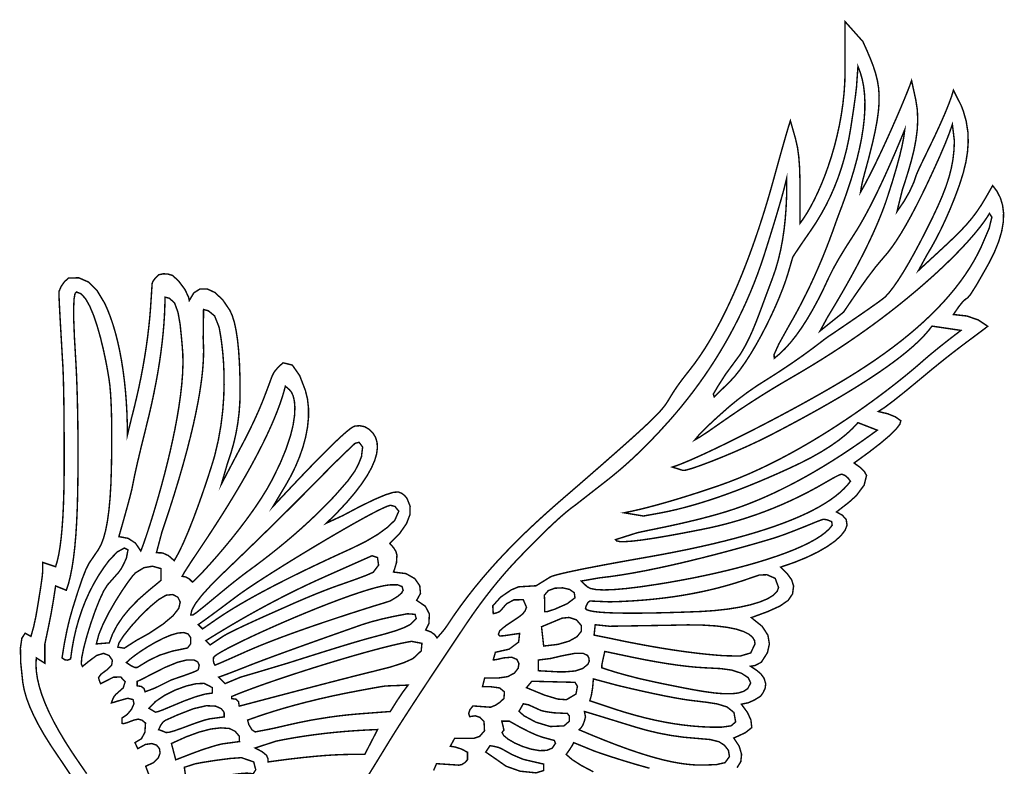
# Model space of a CAD drawing. Extents: x 20.14 to 24.92, y 13.53 to 20.28.
# Tile 2 of 2: x 20.33 to 24.92, y 16.8 to 20.28. Entities that reach past the tile are written whole.
import ezdxf

# ---------------------------------------------------------------- set-up
doc = ezdxf.new("R2010")
doc.units = 0
doc.header["$LTSCALE"] = 0.1
doc.layers.add('FOREGROUND', color=7, linetype='CONTINUOUS')

msp = doc.modelspace()

# ---------------------------------------------------------------- linework, layer by layer
at = {"layer": 'FOREGROUND', "linetype": 'CONTINUOUS', "const_width": 0.006737}
for points in [[(23.670295, 16.790951), (23.687939, 16.819448), (23.691492, 16.853455), (23.680636, 16.890843), (23.655055, 16.929483), (23.672625, 16.93725), (23.709806, 16.954682), (23.738999, 16.978), (23.73511, 17.013374), (23.719125, 17.048306), (23.690568, 17.087013), (23.723286, 17.093998), (23.751191, 17.106588), (23.779909, 17.124239), (23.792054, 17.141198), (23.801553, 17.161883), (23.803999, 17.183), (23.795871, 17.208862), (23.780663, 17.229405), (23.761296, 17.245221), (23.733378, 17.263833), (23.754631, 17.2676), (23.783535, 17.282699), (23.812, 17.327), (23.821139, 17.367585), (23.814278, 17.408643), (23.78752, 17.449773), (23.736967, 17.490572), (23.813927, 17.518836), (23.870607, 17.544541), (23.908511, 17.570857), (23.929141, 17.600953), (23.934, 17.638), (23.92477, 17.667067), (23.903385, 17.696311), (23.874, 17.726), (23.937082, 17.747671), (23.994604, 17.771108), (24.045854, 17.795816), (24.090121, 17.821304), (24.126695, 17.847078), (24.154863, 17.872647), (24.173914, 17.897518), (24.183138, 17.921199), (24.179377, 17.947343), (24.161228, 17.967705), (24.134, 17.983), (24.191999, 18.028), (24.22637, 18.058851), (24.262963, 18.108148), (24.274, 18.153), (24.264296, 18.170703), (24.245037, 18.189963), (24.216, 18.211), (24.283745, 18.260245), (24.338963, 18.302963), (24.381625, 18.339125), (24.411703, 18.368703), (24.429171, 18.391671), (24.434, 18.408), (24.408333, 18.426037), (24.373333, 18.440296), (24.329, 18.450999), (24.357125, 18.469171), (24.397999, 18.499625), (24.451625, 18.542265), (24.518, 18.597), (24.577021, 18.646067), (24.628925, 18.68807), (24.67369, 18.723354), (24.711294, 18.752265), (24.741712, 18.775149), (24.764923, 18.79235), (24.780903, 18.804216), (24.839, 18.848), (24.795074, 18.877592), (24.741592, 18.896074), (24.679, 18.903), (24.702666, 18.937666), (24.721666, 18.961666), (24.736, 18.975), (24.744341, 18.979903), (24.757994, 18.995491), (24.7869, 19.041083), (24.840999, 19.136), (24.869006, 19.191118), (24.889892, 19.242516), (24.903956, 19.290262), (24.911498, 19.334426), (24.912816, 19.375074), (24.908209, 19.412274), (24.897977, 19.446095), (24.882418, 19.476604), (24.861832, 19.50387), (24.830956, 19.449838), (24.80908, 19.413487), (24.78706, 19.380821), (24.764148, 19.350641), (24.739598, 19.321742), (24.71266, 19.292925), (24.682588, 19.262988), (24.648634, 19.230728), (24.61005, 19.194945), (24.566088, 19.154436), (24.516, 19.108), (24.555, 19.179999), (24.57699, 19.217), (24.598925, 19.257), (24.62075, 19.3), (24.642407, 19.346), (24.663842, 19.395), (24.685, 19.447), (24.707664, 19.508334), (24.724902, 19.563334), (24.737082, 19.6135), (24.744571, 19.66033), (24.747736, 19.705321), (24.746946, 19.749973), (24.738549, 19.803726), (24.725141, 19.850936), (24.715194, 19.876978), (24.679, 19.948), (24.67024, 19.919176), (24.656925, 19.882741), (24.639, 19.83875), (24.616407, 19.787259), (24.589092, 19.728324), (24.557, 19.662), (24.520437, 19.586484), (24.506, 19.553625), (24.501312, 19.538953), (24.494, 19.518), (24.474, 19.474333), (24.448, 19.429333), (24.416, 19.383), (24.441, 19.484), (24.455456, 19.528356), (24.469686, 19.57391), (24.482983, 19.62039), (24.494638, 19.667522), (24.503944, 19.715035), (24.510192, 19.762655), (24.512676, 19.81011), (24.510688, 19.857129), (24.503519, 19.903437), (24.484, 19.992999), (24.47628, 19.971615), (24.464495, 19.941426), (24.449203, 19.903875), (24.430963, 19.860407), (24.410334, 19.812467), (24.387875, 19.7615), (24.364145, 19.708949), (24.339703, 19.656259), (24.315109, 19.604875), (24.290921, 19.556241), (24.267698, 19.511801), (24.245999, 19.473), (24.250037, 19.498703), (24.256296, 19.527963), (24.264999, 19.561), (24.284482, 19.633041), (24.300556, 19.696819), (24.313302, 19.753316), (24.322801, 19.803513), (24.329134, 19.848392), (24.332382, 19.888935), (24.332625, 19.926125), (24.329944, 19.960941), (24.324421, 19.994367), (24.316137, 20.027385), (24.305171, 20.060975), (24.291606, 20.096119), (24.275522, 20.133801), (24.256999, 20.175), (24.256999, 20.175), (24.174, 20.268), (24.174, 20.211578), (24.174, 20.154875), (24.174, 20.097984), (24.174, 20.041), (24.172794, 19.988155), (24.169298, 19.935642), (24.16369, 19.883665), (24.15615, 19.832433), (24.146857, 19.782151), (24.135992, 19.733025), (24.123733, 19.685262), (24.11026, 19.639069), (24.095753, 19.594651), (24.080391, 19.552215), (24.064353, 19.511968), (24.04782, 19.474115), (24.030971, 19.438864), (24.013984, 19.406421), (23.997041, 19.376991), (23.980319, 19.350782), (23.964, 19.328), (23.964, 19.408), (23.963989, 19.474776), (23.963488, 19.534774), (23.961798, 19.58882), (23.958216, 19.637741), (23.952043, 19.682363), (23.942578, 19.723513), (23.919, 19.806), (23.910495, 19.778838), (23.899963, 19.74337), (23.887375, 19.699625), (23.872703, 19.647629), (23.855921, 19.587412), (23.836999, 19.518999), (23.828243, 19.487841), (23.818613, 19.4545), (23.80811, 19.419178), (23.796738, 19.382077), (23.784499, 19.343399), (23.771394, 19.303345), (23.757427, 19.262117), (23.7426, 19.219917), (23.726915, 19.176947), (23.710374, 19.133408), (23.69298, 19.089501), (23.674735, 19.04543), (23.655641, 19.001395), (23.635701, 18.957598), (23.614918, 18.91424), (23.593292, 18.871525), (23.570828, 18.829652), (23.547527, 18.788825), (23.523391, 18.749244), (23.498423, 18.711112), (23.472625, 18.67463), (23.446, 18.64), (23.42852, 18.617931), (23.413536, 18.59839), (23.40077, 18.581123), (23.389939, 18.565879), (23.380763, 18.552405), (23.372962, 18.54045), (23.366257, 18.529762), (23.360365, 18.520088), (23.355006, 18.511177), (23.349901, 18.502777), (23.344769, 18.494635), (23.339329, 18.486499), (23.333301, 18.478118), (23.326404, 18.46924), (23.318358, 18.459612), (23.308882, 18.448983), (23.297696, 18.4371), (23.28452, 18.423712), (23.269073, 18.408566), (23.251075, 18.391411), (23.230244, 18.371994), (23.206302, 18.350063), (23.178966, 18.325367), (23.147957, 18.297653), (23.112995, 18.26667), (23.073799, 18.232165), (23.030087, 18.193886), (22.981581, 18.151582), (22.927999, 18.105), (22.927999, 18.105), (22.90757, 18.087356), (22.885093, 18.068035), (22.860732, 18.047052), (22.834652, 18.024425), (22.807019, 18.00017), (22.777995, 17.974302), (22.747747, 17.946839), (22.716439, 17.917796), (22.684235, 17.88719), (22.651301, 17.855036), (22.6178, 17.821352), (22.583899, 17.786154), (22.54976, 17.749457), (22.51555, 17.711279), (22.481432, 17.671635), (22.447572, 17.630541), (22.414134, 17.588015), (22.381283, 17.544071), (22.349183, 17.498728), (22.318, 17.452), (22.307146, 17.436914), (22.291795, 17.418235), (22.272, 17.396), (22.260703, 17.411592), (22.242963, 17.424074), (22.219, 17.432999), (22.234, 17.463), (22.236333, 17.507666), (22.217333, 17.543666), (22.177, 17.571), (22.19476, 17.603256), (22.1914, 17.639208), (22.16836, 17.672232), (22.12708, 17.695704), (22.069, 17.703), (22.073719, 17.715855), (22.082935, 17.746309), (22.085, 17.782), (22.08, 17.799333), (22.069667, 17.816), (22.052, 17.836), (22.098432, 17.88376), (22.129696, 17.92864), (22.145744, 17.97064), (22.146528, 18.00976), (22.132, 18.046), (22.120296, 18.06), (22.107037, 18.07), (22.092, 18.076), (22.068986, 18.074541), (22.031409, 18.062811), (21.979332, 18.040778), (21.91282, 18.008411), (21.831936, 17.965677), (21.757, 17.930999), (21.807152, 17.980687), (21.851072, 18.027738), (21.88888, 18.072139), (21.920694, 18.113873), (21.946635, 18.152927), (21.96682, 18.189283), (21.98137, 18.222928), (21.990404, 18.253846), (21.99404, 18.282022), (21.992399, 18.307441), (21.985599, 18.330086), (21.973759, 18.349945), (21.957, 18.367), (21.935113, 18.379902), (21.912168, 18.384895), (21.889, 18.383), (21.880166, 18.37925), (21.867162, 18.3705), (21.849984, 18.35675), (21.828629, 18.338), (21.803094, 18.31425), (21.773375, 18.2855), (21.739468, 18.25175), (21.70137, 18.213), (21.659078, 18.16925), (21.612588, 18.1205), (21.561896, 18.06675), (21.506999, 18.007999), (21.568151, 18.11054), (21.591435, 18.152157), (21.612576, 18.195456), (21.631189, 18.239994), (21.64689, 18.285324), (21.659295, 18.331003), (21.66802, 18.376586), (21.67268, 18.421626), (21.672892, 18.46568), (21.66827, 18.508302), (21.658432, 18.549048), (21.631761, 18.618181), (21.597277, 18.667418), (21.554, 18.678), (21.53037, 18.656), (21.513629, 18.636), (21.504, 18.618), (21.476, 18.543), (21.459333, 18.499578), (21.440333, 18.454296), (21.419, 18.407125), (21.395333, 18.358037), (21.369333, 18.307004), (21.340999, 18.254), (21.267, 18.113), (21.295, 18.209), (21.310863, 18.255781), (21.324189, 18.30272), (21.335014, 18.349851), (21.343373, 18.39721), (21.3493, 18.444831), (21.35283, 18.492749), (21.353999, 18.541), (21.353249, 18.611924), (21.351, 18.676203), (21.34725, 18.733849), (21.342, 18.784875), (21.33525, 18.829291), (21.327, 18.867109), (21.31725, 18.898342), (21.306, 18.923), (21.272139, 18.972514), (21.236111, 19.005777), (21.20025, 19.022375), (21.166889, 19.021888), (21.138361, 19.003902), (21.117, 18.967999), (21.114, 18.983), (21.097444, 19.018777), (21.066889, 19.059889), (21.039, 19.085), (21.017703, 19.091555), (20.995963, 19.092778), (20.974, 19.088), (20.958, 19.071407), (20.948, 19.057926), (20.943999, 19.048), (20.939, 18.97), (20.936082, 18.92656), (20.932328, 18.882736), (20.927734, 18.838515), (20.922296, 18.793889), (20.916011, 18.748845), (20.908875, 18.703375), (20.900884, 18.657467), (20.892037, 18.611111), (20.882328, 18.564297), (20.871754, 18.517014), (20.860313, 18.469252), (20.848, 18.421), (20.828621, 18.341146), (20.828034, 18.394665), (20.826287, 18.447149), (20.823402, 18.498484), (20.819402, 18.548557), (20.814309, 18.597254), (20.808146, 18.644464), (20.800935, 18.690072), (20.792699, 18.733967), (20.78346, 18.776033), (20.773239, 18.81616), (20.762061, 18.854233), (20.749947, 18.890139), (20.736919, 18.923766), (20.723, 18.955), (20.687031, 19.014781), (20.64675, 19.0545), (20.602344, 19.073969), (20.554, 19.073), (20.535037, 19.05537), (20.520296, 19.034629), (20.51, 19.011), (20.509657, 18.99974), (20.510592, 18.971926), (20.51275, 18.9275), (20.516074, 18.866407), (20.520509, 18.788592), (20.525999, 18.693999), (20.527681, 18.666462), (20.529135, 18.634256), (20.530374, 18.597394), (20.531408, 18.555888), (20.53225, 18.50975), (20.532912, 18.458992), (20.533405, 18.403626), (20.533743, 18.343664), (20.533937, 18.279118), (20.533999, 18.21), (20.533608, 18.139048), (20.532431, 18.073184), (20.530463, 18.012396), (20.527696, 17.956672), (20.524125, 17.906), (20.519744, 17.860368), (20.514547, 17.819764), (20.508528, 17.784176), (20.501681, 17.753592), (20.494, 17.728), (20.434, 17.748), (20.434, 17.708), (20.431629, 17.682074), (20.42437, 17.630592), (20.412, 17.554), (20.402333, 17.497074), (20.391333, 17.446592), (20.379, 17.403), (20.352, 17.418), (20.336781, 17.394593), (20.33, 17.3485), (20.331469, 17.279906), (20.341, 17.189), (20.347605, 17.153656), (20.358406, 17.115875), (20.373379, 17.075656), (20.3925, 17.033), (20.415746, 16.987906), (20.443093, 16.940375), (20.474519, 16.890406), (20.51, 16.837999), (20.519789, 16.823596), (20.537981, 16.796523), (20.562812, 16.759234)], [(21.952999, 16.757744), (21.983666, 16.807355), (22.015666, 16.859439), (22.048999, 16.914), (22.063132, 16.936813), (22.07873, 16.961656), (22.095791, 16.988528), (22.114314, 17.017432), (22.134296, 17.04837), (22.155736, 17.081344), (22.178631, 17.116355), (22.202981, 17.153405), (22.228784, 17.192496), (22.256037, 17.233629), (22.284739, 17.276807), (22.314888, 17.322032), (22.346482, 17.369304), (22.37952, 17.418626), (22.413999, 17.47), (22.44189, 17.51031), (22.470062, 17.549484), (22.498515, 17.587509), (22.52725, 17.624375), (22.556265, 17.660068), (22.585562, 17.694578), (22.61514, 17.727892), (22.644999, 17.76), (22.691921, 17.808611), (22.735187, 17.852453), (22.774796, 17.891537), (22.81075, 17.925875), (22.843046, 17.955478), (22.871687, 17.980359), (22.896671, 18.000529), (22.918, 18.016), (23.023973, 18.098875), (23.043077, 18.113704), (23.0652, 18.130945), (23.090374, 18.151037), (23.118631, 18.174418), (23.150005, 18.201525), (23.184527, 18.232799), (23.22223, 18.268676), (23.263147, 18.309595), (23.30731, 18.355995), (23.354751, 18.408314), (23.383304, 18.441173), (23.411267, 18.474628), (23.438626, 18.508679), (23.465366, 18.54333), (23.491472, 18.578582), (23.51693, 18.614438), (23.541725, 18.650899), (23.565841, 18.687969), (23.589265, 18.725648), (23.611982, 18.763939), (23.633976, 18.802845), (23.655234, 18.842367), (23.67574, 18.882508), (23.69548, 18.92327), (23.714438, 18.964655), (23.732601, 19.006665), (23.749953, 19.049302), (23.76648, 19.092569), (23.782167, 19.136468), (23.797, 19.181), (23.797, 19.181), (23.816687, 19.243346), (23.8345, 19.30064), (23.850437, 19.352896), (23.8645, 19.400125), (23.876687, 19.442338), (23.887, 19.479547), (23.895437, 19.511764), (23.902, 19.539), (23.90208, 19.491556), (23.901026, 19.443583), (23.898692, 19.395318), (23.894937, 19.346998), (23.889615, 19.298861), (23.882583, 19.251143), (23.873698, 19.204084), (23.862815, 19.157918), (23.84979, 19.112885), (23.834481, 19.069221), (23.811344, 19.007654), (23.791519, 18.954004), (23.774012, 18.906851), (23.757829, 18.864774), (23.741973, 18.826354), (23.725451, 18.79017), (23.707267, 18.754801), (23.686427, 18.718827), (23.617335, 18.625059), (23.581507, 18.569118), (23.559827, 18.532274), (23.564, 18.519), (23.637075, 18.590513), (23.660375, 18.615693), (23.684496, 18.646119), (23.709107, 18.68099), (23.733875, 18.719504), (23.758468, 18.760862), (23.782553, 18.804263), (23.805797, 18.848905), (23.827869, 18.893989), (23.848436, 18.938713), (23.867165, 18.982277), (23.883723, 19.023879), (23.897779, 19.062721), (23.909, 19.098), (23.93, 19.17), (23.93974, 19.185667), (23.967259, 19.226667), (24.013, 19.293), (24.038587, 19.331405), (24.062444, 19.370801), (24.084574, 19.41119), (24.104982, 19.45257), (24.123672, 19.494942), (24.14065, 19.538306), (24.155918, 19.582661), (24.169483, 19.628008), (24.181349, 19.674347), (24.191519, 19.721678), (24.199999, 19.77), (24.212546, 19.852312), (24.221625, 19.91625), (24.22714, 19.961812), (24.229, 19.989), (24.233999, 20.059), (24.245053, 20.030359), (24.253815, 19.999637), (24.260288, 19.966832), (24.264472, 19.931941), (24.26637, 19.894963), (24.265984, 19.855896), (24.263315, 19.814738), (24.258365, 19.771488), (24.251136, 19.726144), (24.241629, 19.678703), (24.229847, 19.629165), (24.215792, 19.577528), (24.199464, 19.523789), (24.180866, 19.467946), (24.16, 19.409999), (24.147, 19.376), (24.137999, 19.352), (24.133, 19.338), (24.11702, 19.292895), (24.100583, 19.248578), (24.083687, 19.205047), (24.066333, 19.162296), (24.048521, 19.120323), (24.03025, 19.079125), (24.011521, 19.038697), (23.992333, 18.999037), (23.972687, 18.96014), (23.952583, 18.922004), (23.932021, 18.884625), (23.911, 18.848), (23.865407, 18.766037), (23.842926, 18.716296), (23.844, 18.699), (23.869499, 18.720058), (23.894992, 18.744824), (23.920473, 18.773286), (23.945936, 18.805432), (23.971375, 18.84125), (23.996784, 18.880728), (24.022157, 18.923854), (24.047488, 18.970616), (24.072771, 19.021002), (24.098, 19.075), (24.117687, 19.114546), (24.14375, 19.161125), (24.176187, 19.21464), (24.215, 19.275), (24.231771, 19.301541), (24.249083, 19.330666), (24.266937, 19.362375), (24.285333, 19.396666), (24.304271, 19.433541), (24.32375, 19.473), (24.343771, 19.515041), (24.364333, 19.559666), (24.385437, 19.606875), (24.407083, 19.656666), (24.42927, 19.709041), (24.452, 19.764), (24.447745, 19.730833), (24.439963, 19.690333), (24.428625, 19.6425), (24.413703, 19.587333), (24.395171, 19.524833), (24.373, 19.454999), (24.362025, 19.422489), (24.34967, 19.38881), (24.335934, 19.353959), (24.320813, 19.317933), (24.304306, 19.280725), (24.286411, 19.242332), (24.267125, 19.20275), (24.246446, 19.161973), (24.224372, 19.119999), (24.200901, 19.076822), (24.17603, 19.032438), (24.149758, 18.986842), (24.122082, 18.940031), (24.092999, 18.891999), (24.057399, 18.8264), (24.167, 18.914), (24.177605, 18.929813), (24.202514, 18.9667), (24.237068, 19.016761), (24.276606, 19.072098), (24.31647, 19.12481), (24.352, 19.166999), (24.371592, 19.189708), (24.391976, 19.216424), (24.413164, 19.247136), (24.435168, 19.281832), (24.458, 19.3205), (24.481672, 19.363128), (24.506196, 19.409704), (24.531584, 19.460216), (24.557847, 19.514652), (24.584999, 19.573), (24.616343, 19.642187), (24.6415, 19.70125), (24.660656, 19.750187), (24.673999, 19.789), (24.683443, 19.71293), (24.681604, 19.668195), (24.676736, 19.625159), (24.668806, 19.582982), (24.657779, 19.540826), (24.643621, 19.497852), (24.626298, 19.453221), (24.605776, 19.406094), (24.582021, 19.355633), (24.555, 19.300999), (24.555, 19.300999), (24.525048, 19.24255), (24.496703, 19.189468), (24.469974, 19.141777), (24.444875, 19.0995), (24.421416, 19.06266), (24.399609, 19.031281), (24.379467, 19.005386), (24.361, 18.985), (24.348833, 18.975254), (24.325333, 18.958037), (24.2905, 18.933375), (24.244333, 18.901296), (24.186833, 18.861828), (24.118, 18.814999), (24.097333, 18.801407), (24.077333, 18.786926), (24.058, 18.772), (24.018259, 18.741912), (23.978074, 18.712629), (23.9375, 18.684125), (23.896592, 18.65637), (23.855407, 18.629338), (23.814, 18.603), (23.764484, 18.571719), (23.717875, 18.5395), (23.674078, 18.506531), (23.633, 18.473), (23.573562, 18.420109), (23.52725, 18.376875), (23.494062, 18.343203), (23.474, 18.319), (23.499037, 18.33337), (23.540296, 18.360629), (23.598, 18.401), (23.63808, 18.428797), (23.678078, 18.455937), (23.718006, 18.482422), (23.757875, 18.50825), (23.797697, 18.533422), (23.837484, 18.557937), (23.877248, 18.581796), (23.917, 18.605), (23.968947, 18.635321), (24.018662, 18.665172), (24.066202, 18.694528), (24.111626, 18.723365), (24.154992, 18.75166), (24.196357, 18.779387), (24.23578, 18.806522), (24.27332, 18.833042), (24.309034, 18.858921), (24.34298, 18.884137), (24.375217, 18.908663), (24.405803, 18.932476), (24.434796, 18.955553), (24.462254, 18.977867), (24.488235, 18.999396), (24.512798, 19.020115), (24.536, 19.04), (24.58904, 19.086891), (24.6368, 19.13123), (24.67943, 19.17285), (24.717084, 19.211583), (24.749914, 19.247263), (24.77807, 19.279722), (24.801704, 19.308792), (24.82097, 19.334307), (24.836018, 19.356099), (24.847, 19.374), (24.858222, 19.356629), (24.845444, 19.30437), (24.807999, 19.217), (24.792032, 19.18469), (24.77443, 19.152559), (24.755195, 19.120606), (24.734327, 19.088832), (24.711828, 19.057234), (24.687696, 19.025813), (24.661935, 18.994567), (24.634543, 18.963496), (24.605523, 18.932599), (24.574874, 18.901875), (24.542598, 18.871323), (24.508696, 18.840944), (24.473167, 18.810735), (24.436013, 18.780697), (24.397234, 18.750828), (24.356832, 18.721128), (24.314806, 18.691595), (24.271159, 18.662231), (24.22589, 18.633032), (24.179, 18.603999), (24.139466, 18.580354), (24.097942, 18.556097), (24.054756, 18.531388), (24.010238, 18.506388), (23.964716, 18.481256), (23.91852, 18.456154), (23.87198, 18.431242), (23.825423, 18.40668), (23.77918, 18.382629), (23.733579, 18.359248), (23.688949, 18.336699), (23.64562, 18.315142), (23.603921, 18.294737), (23.564181, 18.275644), (23.526729, 18.258024), (23.491894, 18.242038), (23.460005, 18.227845), (23.431391, 18.215607), (23.406382, 18.205483), (23.385307, 18.197633), (23.368494, 18.192219), (23.418604, 18.176395), (23.432568, 18.177971), (23.460431, 18.185956), (23.499615, 18.199405), (23.54754, 18.217376), (23.601627, 18.238923), (23.659296, 18.263103), (23.717967, 18.288972), (23.775061, 18.315586), (23.827999, 18.342), (23.885755, 18.372129), (23.941306, 18.40166), (23.994655, 18.430592), (24.045802, 18.458925), (24.094748, 18.48666), (24.141492, 18.513796), (24.186037, 18.540333), (24.228381, 18.566272), (24.268527, 18.591612), (24.306475, 18.616353), (24.342225, 18.640496), (24.375778, 18.664041), (24.407135, 18.686986), (24.436296, 18.709333), (24.463262, 18.731081), (24.488034, 18.752231), (24.510612, 18.772782), (24.530997, 18.792735), (24.549189, 18.812088), (24.56519, 18.830843), (24.579, 18.849), (24.714, 18.829), (24.659219, 18.787), (24.61175, 18.7495), (24.571406, 18.7165), (24.538, 18.688), (24.524068, 18.675647), (24.507496, 18.661303), (24.488383, 18.645116), (24.466833, 18.627233), (24.442945, 18.607803), (24.416821, 18.586972), (24.388563, 18.564889), (24.358273, 18.541702), (24.326051, 18.517558), (24.291998, 18.492606), (24.256217, 18.466993), (24.218809, 18.440866), (24.179875, 18.414375), (24.139516, 18.387666), (24.097834, 18.360887), (24.05493, 18.334186), (24.010906, 18.307712), (23.965863, 18.281611), (23.919902, 18.256032), (23.873125, 18.231122), (23.825633, 18.20703), (23.777528, 18.183902), (23.72891, 18.161888), (23.679882, 18.141134), (23.630545, 18.121789), (23.580999, 18.104), (23.52829, 18.086271), (23.477568, 18.069688), (23.428837, 18.054257), (23.382104, 18.039984), (23.337375, 18.026875), (23.294656, 18.014936), (23.253953, 18.004173), (23.215272, 17.994592), (23.178619, 17.986199), (23.144, 17.979), (23.234, 17.963999), (23.312, 17.978), (23.348091, 17.985224), (23.385221, 17.993612), (23.423388, 18.003163), (23.462589, 18.013877), (23.502822, 18.025755), (23.544084, 18.038796), (23.586375, 18.053), (23.629691, 18.068367), (23.67403, 18.084898), (23.71939, 18.102592), (23.76577, 18.121449), (23.813166, 18.141469), (23.861577, 18.162653), (23.911, 18.185), (23.966263, 18.211011), (24.017297, 18.237281), (24.064088, 18.263785), (24.106625, 18.2905), (24.144896, 18.317402), (24.17889, 18.344469), (24.208595, 18.371676), (24.233999, 18.399), (24.324, 18.364), (24.281657, 18.333335), (24.23969, 18.30381), (24.198098, 18.275421), (24.156885, 18.248168), (24.116049, 18.222046), (24.075594, 18.197054), (24.035519, 18.173189), (23.995827, 18.150449), (23.956518, 18.128831), (23.917594, 18.108333), (23.879056, 18.088953), (23.840905, 18.070687), (23.803142, 18.053534), (23.765769, 18.037492), (23.728787, 18.022556), (23.692197, 18.008727), (23.656, 17.995999), (23.61864, 17.984044), (23.578562, 17.972171), (23.535765, 17.960369), (23.49025, 17.948625), (23.442015, 17.936928), (23.391062, 17.925265), (23.33739, 17.913627), (23.281, 17.902), (23.249963, 17.895629), (23.224703, 17.89037), (23.205, 17.886), (23.104, 17.853999), (23.108927, 17.848072), (23.123714, 17.844952), (23.14837, 17.844629), (23.182902, 17.847097), (23.227319, 17.852347), (23.281629, 17.86037), (23.34584, 17.871159), (23.419961, 17.884705), (23.503999, 17.901), (23.547929, 17.910091), (23.591434, 17.920216), (23.634519, 17.931368), (23.677189, 17.943542), (23.719448, 17.95673), (23.7613, 17.970927), (23.80275, 17.986125), (23.843801, 18.002318), (23.88446, 18.019499), (23.924729, 18.037662), (23.964613, 18.0568), (24.004116, 18.076906), (24.043244, 18.097975), (24.082, 18.12), (24.121074, 18.142333), (24.146592, 18.155333), (24.159, 18.159), (24.174037, 18.152666), (24.187296, 18.141666), (24.199, 18.126), (24.184796, 18.10826), (24.168436, 18.090791), (24.149918, 18.073591), (24.129241, 18.056662), (24.106404, 18.040001), (24.081406, 18.023609), (24.054247, 18.007485), (24.024926, 17.991629), (23.993441, 17.976041), (23.959793, 17.960719), (23.923979, 17.945664), (23.886, 17.930875), (23.845854, 17.916351), (23.80354, 17.902093), (23.759058, 17.888099), (23.712407, 17.87437), (23.663586, 17.860905), (23.612593, 17.847703), (23.559429, 17.834764), (23.504092, 17.822088), (23.446582, 17.809673), (23.386897, 17.797521), (23.325036, 17.78563), (23.260999, 17.774), (23.17889, 17.759542), (23.104768, 17.746176), (23.038637, 17.733914), (22.980504, 17.722768), (22.930375, 17.71275), (22.888256, 17.703872), (22.854152, 17.696146), (22.828071, 17.689584), (22.810018, 17.684198), (22.799999, 17.68), (22.733999, 17.639), (22.652, 17.634), (22.617672, 17.619672), (22.568625, 17.586125), (22.531765, 17.545265), (22.534, 17.509), (22.55, 17.512703), (22.562, 17.517963), (22.57, 17.525), (22.596, 17.554999), (22.630333, 17.573518), (22.673999, 17.573814), (22.688999, 17.539), (22.682592, 17.522222), (22.671074, 17.507444), (22.654, 17.494), (22.606, 17.462), (22.594666, 17.454333), (22.580666, 17.443333), (22.564, 17.429), (22.558037, 17.412592), (22.564296, 17.405074), (22.583, 17.406), (22.656999, 17.417), (22.652148, 17.376407), (22.608185, 17.343592), (22.543999, 17.329), (22.534, 17.294), (22.540259, 17.293667), (22.55674, 17.296666), (22.583, 17.303), (22.620288, 17.305979), (22.64388, 17.295734), (22.653793, 17.276918), (22.650043, 17.254183), (22.63265, 17.232184), (22.601629, 17.215571), (22.556999, 17.209), (22.494, 17.209), (22.484, 17.169), (22.518999, 17.169), (22.564296, 17.16274), (22.586037, 17.144259), (22.584, 17.114), (22.565037, 17.096037), (22.544296, 17.082296), (22.522, 17.073), (22.439, 17.079), (22.424666, 17.060259), (22.419666, 17.043741), (22.424, 17.029), (22.450259, 17.033037), (22.47274, 17.025296), (22.490999, 17.006), (22.493259, 16.963111), (22.470407, 16.936889), (22.444, 16.928), (22.354, 16.928), (22.333962, 16.891102), (22.35649, 16.887594), (22.386805, 16.877841), (22.413999, 16.863), (22.413999, 16.828), (22.400963, 16.814407), (22.387703, 16.805926), (22.374, 16.803), (22.269686, 16.810059), (22.255999, 16.778)], [(20.638907, 16.763269), (20.606, 16.811), (20.570897, 16.862541), (20.539092, 16.912166), (20.510593, 16.959875), (20.485407, 17.005666), (20.46354, 17.049541), (20.445, 17.0915), (20.429792, 17.131541), (20.417926, 17.169666), (20.409406, 17.205875), (20.40424, 17.240166), (20.402436, 17.272541), (20.404, 17.303), (20.444, 17.278), (20.444, 17.367999), (20.463, 17.458), (20.473703, 17.512666), (20.483963, 17.572667), (20.494, 17.638), (20.544, 17.618), (20.553984, 17.648609), (20.562937, 17.684187), (20.570859, 17.724734), (20.57775, 17.77025), (20.583609, 17.820734), (20.588437, 17.876187), (20.592234, 17.936609), (20.595, 18.002), (20.596041, 18.037515), (20.596912, 18.075932), (20.597603, 18.116871), (20.598109, 18.159953), (20.598421, 18.204799), (20.598533, 18.251029), (20.598436, 18.298264), (20.598124, 18.346125), (20.59759, 18.394232), (20.596826, 18.442205), (20.595824, 18.489666), (20.594578, 18.536234), (20.593079, 18.581531), (20.591322, 18.625178), (20.589298, 18.666794), (20.587, 18.706), (20.581671, 18.79852), (20.578704, 18.87411), (20.578125, 18.932811), (20.579963, 18.974665), (20.584245, 18.999714), (20.590999, 19.008), (20.612644, 18.999666), (20.633327, 18.976923), (20.652871, 18.942487), (20.6711, 18.899075), (20.687837, 18.849402), (20.702904, 18.796185), (20.716124, 18.742139), (20.727321, 18.689982), (20.736317, 18.642429), (20.742936, 18.602196), (20.747, 18.571999), (20.749761, 18.540642), (20.752031, 18.504328), (20.753785, 18.463068), (20.755, 18.416875), (20.755652, 18.365759), (20.755718, 18.309734), (20.755175, 18.24881), (20.754, 18.183), (20.751748, 18.112785), (20.747984, 18.049156), (20.742697, 17.992136), (20.735875, 17.94175), (20.727506, 17.898019), (20.717578, 17.860968), (20.70608, 17.830621), (20.693, 17.807), (20.65, 17.744), (20.636125, 17.717015), (20.6185, 17.672125), (20.597125, 17.609422), (20.572, 17.529), (20.558312, 17.480047), (20.54575, 17.426125), (20.534312, 17.36714), (20.524, 17.303), (20.537037, 17.293926), (20.550296, 17.292407), (20.564, 17.298), (20.570694, 17.346197), (20.579322, 17.393145), (20.589884, 17.438835), (20.60238, 17.483259), (20.61681, 17.526407), (20.633173, 17.56827), (20.651471, 17.60884), (20.671702, 17.648106), (20.693867, 17.686061), (20.717967, 17.722696), (20.744, 17.758), (20.781795, 17.796843), (20.814279, 17.814725), (20.831623, 17.806745), (20.824, 17.768), (20.81137, 17.740037), (20.799629, 17.718296), (20.789, 17.703), (20.736, 17.643), (20.718621, 17.615614), (20.698823, 17.573323), (20.678111, 17.520926), (20.657991, 17.463219), (20.639971, 17.405002), (20.625555, 17.351074), (20.616251, 17.306231), (20.613563, 17.275274), (20.619, 17.263), (20.627963, 17.27), (20.636703, 17.277), (20.645, 17.284), (20.685074, 17.314), (20.717592, 17.324), (20.743, 17.314), (20.758629, 17.29174), (20.75537, 17.269259), (20.732999, 17.246999), (20.711, 17.231), (20.705703, 17.226666), (20.699963, 17.219666), (20.694, 17.21), (20.697703, 17.198333), (20.700963, 17.189333), (20.704, 17.183), (20.764, 17.213), (20.797881, 17.213653), (20.818283, 17.191455), (20.809, 17.163), (20.775, 17.133), (20.767333, 17.123962), (20.760333, 17.110703), (20.754, 17.092999), (20.762, 17.095037), (20.77, 17.097296), (20.777999, 17.1), (20.830064, 17.114713), (20.855185, 17.108703), (20.85925, 17.08925), (20.848148, 17.063629), (20.827768, 17.03912), (20.804, 17.023), (20.804, 16.998), (20.810037, 16.996333), (20.828296, 17.001333), (20.859, 17.013), (20.879, 17.01737), (20.897, 17.012629), (20.913, 16.999), (20.910296, 16.956296), (20.894037, 16.926037), (20.864, 16.908), (20.877, 16.88), (20.912715, 16.899445), (20.942406, 16.90375), (20.964644, 16.896242), (20.978, 16.88025), (20.981043, 16.859101), (20.972344, 16.836125), (20.950473, 16.814648), (20.914, 16.798), (20.929, 16.758)], [(23.000562, 16.772), (22.94375, 16.802), (22.901562, 16.829), (22.874, 16.853), (22.890629, 16.876592), (22.90237, 16.895074), (22.908999, 16.908), (23.002, 16.869999), (23.014804, 16.865314), (23.04425, 16.855203), (23.087008, 16.841084), (23.13975, 16.824375), (23.199148, 16.806494), (23.261875, 16.788859)]]:
    msp.add_lwpolyline(points, dxfattribs=at)
for points in [[(21.004, 18.984), (21.024, 18.979), (21.048636, 18.956778), (21.064677, 18.912441), (21.074401, 18.857216), (21.080083, 18.802327), (21.084, 18.759), (21.087098, 18.717776), (21.087663, 18.673441), (21.085909, 18.626434), (21.082048, 18.577193), (21.076292, 18.526158), (21.068853, 18.473768), (21.059946, 18.42046), (21.049781, 18.366675), (21.038572, 18.312851), (21.026531, 18.259426), (21.013871, 18.206841), (21.000803, 18.155533), (20.987542, 18.105942), (20.974299, 18.058506), (20.961286, 18.013665), (20.948717, 17.971857), (20.936804, 17.933521), (20.925759, 17.899096), (20.915795, 17.869022), (20.907125, 17.843736), (20.89996, 17.823678), (20.894514, 17.809286), (20.891, 17.801), (20.866333, 17.837704), (20.832333, 17.859963), (20.789, 17.868), (20.811875, 17.948625), (20.8295, 18.012), (20.841875, 18.058125), (20.849, 18.087), (20.852162, 18.102606), (20.85663, 18.125518), (20.863875, 18.160374), (20.87537, 18.211814), (20.892588, 18.284476), (20.917, 18.383), (20.929657, 18.434692), (20.941319, 18.485465), (20.951988, 18.53532), (20.961663, 18.58426), (20.970343, 18.632287), (20.978029, 18.679406), (20.984722, 18.725617), (20.99042, 18.770925), (20.995124, 18.815332), (20.998834, 18.85884), (21.00155, 18.901452), (21.003272, 18.943171)], [(20.964, 17.793), (20.988999, 17.886999), (21.018579, 17.975661), (21.045042, 18.058507), (21.068558, 18.135733), (21.089298, 18.207535), (21.107433, 18.274107), (21.123131, 18.335645), (21.136565, 18.392344), (21.147903, 18.4444), (21.157317, 18.492008), (21.164976, 18.535363), (21.171051, 18.57466), (21.175711, 18.610096), (21.179128, 18.641864), (21.181471, 18.670161), (21.182911, 18.695182), (21.183618, 18.717122), (21.183762, 18.736176), (21.183514, 18.75254), (21.183043, 18.766409), (21.18252, 18.777979), (21.182116, 18.787444), (21.182, 18.795), (21.183675, 18.926373), (21.205735, 18.920601), (21.235201, 18.896524), (21.256, 18.844), (21.25748, 18.836187), (21.260481, 18.819911), (21.264449, 18.795746), (21.268834, 18.764269), (21.273083, 18.726057), (21.276646, 18.681684), (21.278969, 18.631729), (21.279502, 18.576765), (21.277693, 18.51737), (21.27299, 18.45412), (21.264841, 18.387591), (21.252695, 18.318359), (21.236, 18.247), (21.231012, 18.229659), (21.221881, 18.199907), (21.209176, 18.160063), (21.193463, 18.112442), (21.175312, 18.059363), (21.155291, 18.003141), (21.133966, 17.946095), (21.111907, 17.89054), (21.089681, 17.838795), (21.067856, 17.793176), (21.047, 17.756), (21.019926, 17.779592), (20.992407, 17.792074)], [(21.565, 18.569), (21.584272, 18.552273), (21.59356, 18.540864), (21.601465, 18.523291), (21.607073, 18.499346), (21.609465, 18.468824), (21.607727, 18.431517), (21.600942, 18.38722), (21.588192, 18.335727), (21.568563, 18.27683), (21.541138, 18.210323), (21.505, 18.136), (21.479628, 18.090212), (21.450289, 18.042927), (21.417912, 17.994957), (21.38343, 17.947113), (21.347774, 17.900205), (21.311874, 17.855046), (21.276663, 17.812445), (21.243072, 17.773214), (21.212031, 17.738164), (21.184472, 17.708107), (21.161326, 17.683853), (21.143525, 17.666213), (21.132, 17.655999), (21.117333, 17.670555), (21.101333, 17.679778), (21.084, 17.683), (21.094037, 17.701333), (21.124296, 17.748333), (21.174999, 17.824), (21.20854, 17.874534), (21.240634, 17.92382), (21.271282, 17.971856), (21.300484, 18.01864), (21.328241, 18.064171), (21.354551, 18.108447), (21.379415, 18.151465), (21.402834, 18.193224), (21.424806, 18.233723), (21.445332, 18.27296), (21.464413, 18.310933), (21.482047, 18.34764), (21.498235, 18.383079), (21.512978, 18.417249), (21.526274, 18.450149), (21.538125, 18.481775), (21.548529, 18.512127), (21.557487, 18.541202)], [(21.796, 18.059), (21.766998, 18.028541), (21.73699, 17.998166), (21.705968, 17.967875), (21.673926, 17.937666), (21.640855, 17.907541), (21.60675, 17.8775), (21.571603, 17.847541), (21.535407, 17.817666), (21.498156, 17.787875), (21.459842, 17.758166), (21.420459, 17.728541), (21.38, 17.699), (21.347667, 17.674259), (21.306667, 17.64174), (21.257, 17.601), (21.191333, 17.546703), (21.150333, 17.513963), (21.134, 17.503), (21.124, 17.503), (21.1294, 17.526416), (21.1468, 17.557128), (21.1762, 17.595232), (21.2176, 17.640824), (21.271, 17.694), (21.311102, 17.732479), (21.349982, 17.769918), (21.387642, 17.806316), (21.424084, 17.841673), (21.459311, 17.87599), (21.493323, 17.909265), (21.526125, 17.9415), (21.557717, 17.972694), (21.588102, 18.002847), (21.617283, 18.031959), (21.64526, 18.06003), (21.672038, 18.087061), (21.697617, 18.113051), (21.722, 18.138), (21.792984, 18.209613), (21.84504, 18.26022), (21.877577, 18.290966), (21.89, 18.303), (21.90874, 18.307549), (21.925121, 18.285591), (21.919713, 18.240616), (21.906909, 18.20852), (21.889407, 18.174252), (21.85613, 18.127763)], [(22.055, 18.014), (22.075738, 18.008561), (22.093688, 17.986663), (22.075, 17.944), (22.040672, 17.911172), (21.996125, 17.878625), (21.941265, 17.846265), (21.876, 17.814), (21.821848, 17.789331), (21.769642, 17.765201), (21.719385, 17.741606), (21.671078, 17.718547), (21.624722, 17.69602), (21.580318, 17.674025), (21.537869, 17.652561), (21.497375, 17.631625), (21.458838, 17.611216), (21.422259, 17.591334), (21.387641, 17.571976), (21.354984, 17.55314), (21.32429, 17.534827), (21.29556, 17.517033), (21.268796, 17.499758), (21.243999, 17.483), (21.179, 17.438), (21.159, 17.458), (21.190531, 17.480344), (21.231249, 17.51), (21.281343, 17.547156), (21.340999, 17.592), (21.364706, 17.609075), (21.394267, 17.629357), (21.428921, 17.652382), (21.467907, 17.677684), (21.510463, 17.704797), (21.555829, 17.733257), (21.603244, 17.762598), (21.651946, 17.792354), (21.701175, 17.822061), (21.75017, 17.851252), (21.798169, 17.879462), (21.844412, 17.906227), (21.888137, 17.93108), (21.928583, 17.953556), (21.96499, 17.973191), (21.996596, 17.989518), (22.02264, 18.002072), (22.042362, 18.010388)], [(23.029999, 17.675999), (23.079112, 17.681813), (23.130712, 17.68932), (23.184244, 17.698301), (23.239153, 17.708537), (23.294886, 17.719809), (23.350887, 17.7319), (23.406603, 17.744589), (23.461477, 17.757659), (23.514957, 17.770891), (23.566486, 17.784066), (23.615511, 17.796966), (23.661477, 17.809371), (23.70383, 17.821064), (23.742014, 17.831824), (23.775475, 17.841435), (23.803659, 17.849676), (23.826011, 17.85633), (23.841976, 17.861177), (23.851, 17.864), (23.892074, 17.878222), (23.939592, 17.896444), (23.994, 17.918), (24.036074, 17.93537), (24.062592, 17.945629), (24.074, 17.949), (24.089961, 17.946267), (24.111478, 17.937978), (24.114, 17.921), (24.100296, 17.90416), (24.082247, 17.887447), (24.060104, 17.870894), (24.034117, 17.854533), (24.004537, 17.838398), (23.971614, 17.822522), (23.935599, 17.806938), (23.896742, 17.79168), (23.855294, 17.77678), (23.811505, 17.762271), (23.765626, 17.748186), (23.717908, 17.73456), (23.6686, 17.721424), (23.617954, 17.708812), (23.566221, 17.696758), (23.513649, 17.685293), (23.460491, 17.674452), (23.406996, 17.664267), (23.353416, 17.654772), (23.3, 17.646), (23.221635, 17.63437), (23.153697, 17.626064), (23.096201, 17.621099), (23.049166, 17.619492), (23.012609, 17.621262), (22.986548, 17.626425), (22.971, 17.635), (22.956889, 17.64863), (22.948111, 17.65737), (22.944, 17.661)], [(21.833, 17.648), (21.793157, 17.634), (21.750592, 17.618), (21.70525, 17.6), (21.657074, 17.58), (21.606009, 17.558), (21.551999, 17.533999), (21.476907, 17.500763), (21.413592, 17.472111), (21.362, 17.448125), (21.322074, 17.428889), (21.293759, 17.414486), (21.276999, 17.405), (21.214, 17.363), (21.194, 17.383), (21.234255, 17.40801), (21.274446, 17.432466), (21.314572, 17.456368), (21.354629, 17.479711), (21.394617, 17.502495), (21.434533, 17.524717), (21.474375, 17.546375), (21.51414, 17.567466), (21.553826, 17.587989), (21.593431, 17.607941), (21.632953, 17.627321), (21.67239, 17.646125), (21.71174, 17.664352), (21.750999, 17.682), (21.844509, 17.723519), (21.912025, 17.753551), (21.953528, 17.772057), (21.969, 17.779), (21.994367, 17.770574), (21.999557, 17.734968), (21.9742, 17.701692), (21.941395, 17.687279), (21.894508, 17.669673)], [(20.744, 17.373), (20.684, 17.367999), (20.695183, 17.411302), (20.715531, 17.460922), (20.742113, 17.513424), (20.772, 17.565375), (20.802261, 17.613342), (20.829968, 17.65389), (20.852191, 17.683588), (20.866, 17.699), (20.905963, 17.723296), (20.945703, 17.730037), (20.985, 17.719), (20.985, 17.663999), (20.927, 17.616), (20.881152, 17.575916), (20.841555, 17.535666), (20.808125, 17.49525), (20.780777, 17.454666), (20.75943, 17.413916)], [(22.984, 17.567999), (23.076416, 17.563967), (23.129807, 17.565723), (23.181588, 17.568403), (23.231817, 17.57198), (23.280549, 17.576428), (23.327841, 17.581721), (23.37375, 17.587831), (23.418333, 17.594733), (23.461644, 17.602401), (23.503742, 17.610807), (23.544683, 17.619926), (23.584522, 17.629731), (23.623317, 17.640196), (23.661124, 17.651294), (23.698, 17.663), (23.698, 17.663), (23.774, 17.688999), (23.809764, 17.690379), (23.848195, 17.673536), (23.864, 17.631), (23.857102, 17.612295), (23.839643, 17.594688), (23.812554, 17.578379), (23.776768, 17.563569), (23.733217, 17.550458), (23.682832, 17.539245), (23.626547, 17.530131), (23.565292, 17.523316), (23.5, 17.519), (23.415853, 17.515895), (23.338907, 17.513578), (23.269156, 17.512047), (23.206592, 17.511296), (23.151209, 17.511323), (23.103, 17.512125), (23.061957, 17.513697), (23.028074, 17.516037), (23.001343, 17.51914), (22.981759, 17.523004), (22.969313, 17.527625), (22.964, 17.533), (22.96674, 17.544296), (22.974592, 17.560037)], [(22.048999, 17.643), (22.087407, 17.643629), (22.108926, 17.63537), (22.113999, 17.618), (22.106703, 17.604629), (22.086963, 17.58837), (22.055, 17.569), (22.045963, 17.565666), (22.020703, 17.557666), (21.979, 17.545), (21.92203, 17.527), (21.867262, 17.509428), (21.814694, 17.492285), (21.764323, 17.475571), (21.716148, 17.459285), (21.670166, 17.443428), (21.626375, 17.428), (21.584772, 17.413), (21.545356, 17.398428), (21.508125, 17.384285), (21.473076, 17.370571), (21.440207, 17.357285), (21.409515, 17.344428), (21.381, 17.332), (21.307, 17.299), (21.259, 17.278), (21.237, 17.269), (21.231629, 17.278074), (21.22937, 17.289592), (21.23, 17.304), (21.234727, 17.310146), (21.247559, 17.319495), (21.267758, 17.331699), (21.294584, 17.346411), (21.3273, 17.363282), (21.365166, 17.381965), (21.407444, 17.402111), (21.453396, 17.423373), (21.502282, 17.445402), (21.553365, 17.467851), (21.605906, 17.490373), (21.659166, 17.512618), (21.712406, 17.534239), (21.764889, 17.554889), (21.815874, 17.574219), (21.864625, 17.591881), (21.910402, 17.607527), (21.952466, 17.62081), (21.990079, 17.631382), (22.022503, 17.638895)], [(22.774, 17.518), (22.774, 17.563), (22.772154, 17.595122), (22.790583, 17.616469), (22.821519, 17.627653), (22.857195, 17.629286), (22.889845, 17.621979), (22.911702, 17.606347), (22.915, 17.583), (22.879037, 17.555481), (22.819963, 17.529518), (22.784, 17.518)], [(21.075, 17.563), (21.068062, 17.533562), (21.04125, 17.49925), (20.994562, 17.460062), (20.928, 17.416), (20.87, 17.384), (20.814, 17.348), (20.784, 17.353), (20.789431, 17.372912), (20.811901, 17.407361), (20.846527, 17.450557), (20.888431, 17.496708), (20.932731, 17.540026), (20.974548, 17.57472), (21.009, 17.595), (21.040294, 17.598074), (21.064029, 17.585539)], [(22.148031, 17.459039), (22.120264, 17.444745), (22.081268, 17.430081), (22.031, 17.415), (21.956, 17.395), (21.924875, 17.386285), (21.88925, 17.375906), (21.849125, 17.363886), (21.8045, 17.35025), (21.755375, 17.335019), (21.70175, 17.318218), (21.643625, 17.299871), (21.581, 17.279999), (21.544333, 17.269), (21.494333, 17.254), (21.430999, 17.234999), (21.356, 17.213), (21.284, 17.183), (21.254, 17.213), (21.287963, 17.225333), (21.337703, 17.244333), (21.403, 17.27), (21.425875, 17.278875), (21.452504, 17.289), (21.48289, 17.300375), (21.517037, 17.313), (21.554947, 17.326875), (21.596624, 17.342), (21.642073, 17.358375), (21.691296, 17.376), (21.744296, 17.394875), (21.801078, 17.415), (21.861645, 17.436375), (21.926, 17.459), (21.968104, 17.471829), (22.01665, 17.484347), (22.071849, 17.496554), (22.133914, 17.50845), (22.169686, 17.505801), (22.174874, 17.486133)], [(22.945, 17.453), (22.944168, 17.426416), (22.924664, 17.401848), (22.887976, 17.381072), (22.835592, 17.365864), (22.769, 17.358), (22.759, 17.448), (22.855, 17.488), (22.887295, 17.491361), (22.922327, 17.479752)], [(23.076416, 17.450324), (23.360524, 17.455059), (23.441865, 17.456804), (23.512764, 17.455595), (23.573639, 17.451671), (23.624905, 17.445266), (23.666977, 17.436618), (23.700272, 17.425962), (23.725206, 17.413536), (23.742195, 17.399576), (23.751654, 17.384318), (23.754, 17.367999), (23.734203, 17.325995), (23.684718, 17.311398), (23.609, 17.313), (23.571625, 17.315854), (23.533004, 17.319416), (23.49314, 17.323687), (23.452037, 17.328666), (23.409697, 17.334354), (23.366125, 17.34075), (23.321323, 17.347854), (23.275296, 17.355666), (23.228046, 17.364187), (23.179578, 17.373417), (23.129895, 17.383354), (23.079, 17.394), (23.004, 17.409), (23.009346, 17.457405)], [(21.124, 17.368999), (21.109, 17.349), (21.038963, 17.334629), (20.978703, 17.31537), (20.928, 17.290999), (20.874, 17.258), (20.863703, 17.257963), (20.846963, 17.265704), (20.824, 17.281), (20.838286, 17.294667), (20.860875, 17.312588), (20.889859, 17.33314), (20.923333, 17.354703), (20.959391, 17.375655), (20.996125, 17.394375), (21.03163, 17.40924), (21.064, 17.418629), (21.091328, 17.420921), (21.111708, 17.414495), (21.123234, 17.397728)], [(22.159948, 17.299652), (22.116143, 17.280085), (22.054494, 17.260185), (21.975, 17.24), (21.956693, 17.235592), (21.934344, 17.230081), (21.907949, 17.223469), (21.877507, 17.215755), (21.843016, 17.206939), (21.804472, 17.19702), (21.761875, 17.186), (21.715221, 17.173877), (21.66451, 17.160653), (21.609737, 17.146326), (21.550902, 17.130898), (21.488003, 17.114367), (21.421036, 17.096734), (21.35, 17.078), (21.346703, 17.098629), (21.334963, 17.11037), (21.315, 17.112999), (21.315, 17.123), (21.343446, 17.134773), (21.376412, 17.147649), (21.413378, 17.161461), (21.45383, 17.176046), (21.497249, 17.191238), (21.54312, 17.206873), (21.590925, 17.222786), (21.640148, 17.238812), (21.690271, 17.254785), (21.740778, 17.270542), (21.791152, 17.285917), (21.840877, 17.300745), (21.889434, 17.314862), (21.936309, 17.328103), (21.980983, 17.340303), (22.022939, 17.351296), (22.061662, 17.360919), (22.096634, 17.369006), (22.127339, 17.375393), (22.153259, 17.379914), (22.201544, 17.370661), (22.198227, 17.33554)], [(22.975, 17.273), (22.951333, 17.253704), (22.916333, 17.241963), (22.87, 17.238), (22.834, 17.238), (22.744, 17.243), (22.744, 17.293), (22.801, 17.3), (22.852, 17.311999), (22.911629, 17.323629), (22.95237, 17.32437), (22.974, 17.314), (22.980703, 17.300037), (22.980963, 17.286296)], [(23.053999, 17.333), (23.13, 17.317), (23.188832, 17.304578), (23.244593, 17.293562), (23.297308, 17.283953), (23.347, 17.27575), (23.393691, 17.268953), (23.437406, 17.263562), (23.478167, 17.259578), (23.515999, 17.257), (23.593999, 17.253), (23.646145, 17.245905), (23.690882, 17.231292), (23.722181, 17.210886), (23.734013, 17.186415), (23.720349, 17.159603), (23.701416, 17.147053), (23.676148, 17.139234), (23.644937, 17.135663), (23.608176, 17.135857), (23.566256, 17.139331), (23.519569, 17.145603), (23.468508, 17.154189), (23.413465, 17.164606), (23.354831, 17.176371), (23.292999, 17.189), (23.220275, 17.205206), (23.158318, 17.220892), (23.107453, 17.235259), (23.068005, 17.247507), (23.040297, 17.256837), (23.040368, 17.271335), (23.046706, 17.30163)], [(21.159, 17.248), (21.15137, 17.243037), (21.130629, 17.234296), (21.096999, 17.222), (21.032999, 17.2), (20.973, 17.169999), (20.95737, 17.162629), (20.936629, 17.15437), (20.910999, 17.145), (20.906074, 17.160259), (20.893592, 17.169741), (20.874, 17.173), (20.874, 17.193), (20.893704, 17.202296), (20.912963, 17.212037), (20.932, 17.222), (21.002875, 17.257984), (21.061, 17.281875), (21.106375, 17.293578), (21.139, 17.293), (21.156629, 17.284), (21.16337, 17.269)], [(21.225, 17.164), (21.225, 17.139), (21.191406, 17.134344), (21.1475, 17.122), (21.093093, 17.102156), (21.028, 17.075), (20.993, 17.060296), (20.97, 17.052037), (20.959, 17.05), (20.929, 17.068), (20.959408, 17.099481), (21.002306, 17.12846), (21.052061, 17.153172), (21.103041, 17.171848), (21.149612, 17.182723), (21.186142, 17.184029), (21.206999, 17.174)], [(22.054, 17.053), (21.974, 17.047), (21.907984, 17.042), (21.854775, 17.03715), (21.808878, 17.031925), (21.7648, 17.0258), (21.690256, 17.013711), (21.62584, 17.000982), (21.570976, 16.988717), (21.525088, 16.978022), (21.4876, 16.97), (21.424, 16.958), (21.409148, 16.967815), (21.394518, 16.992518), (21.389, 17.013), (21.41253, 17.021477), (21.441146, 17.031444), (21.474884, 17.042698), (21.513783, 17.055038), (21.557881, 17.068263), (21.607213, 17.082173), (21.661819, 17.096567), (21.721735, 17.111242), (21.787, 17.125999), (21.844574, 17.137893), (21.907746, 17.150129), (21.96663, 17.161018), (22.011344, 17.168872), (22.032, 17.172), (22.137, 17.176), (22.113703, 17.145), (22.085963, 17.104)], [(22.915, 17.189), (22.926407, 17.170444), (22.919592, 17.134555), (22.875, 17.108), (22.834333, 17.110963), (22.772333, 17.129703), (22.688999, 17.164), (22.714, 17.194)], [(23.116, 17.174), (23.179673, 17.159055), (23.237836, 17.145912), (23.29049, 17.134536), (23.337632, 17.124892), (23.379265, 17.116944), (23.415388, 17.110659), (23.446, 17.106), (23.528999, 17.096), (23.577356, 17.088536), (23.62344, 17.074463), (23.65602, 17.048257), (23.663868, 17.004395), (23.642594, 16.986146), (23.598019, 16.979998), (23.547093, 16.980159), (23.505017, 16.982034), (23.462826, 16.98527), (23.420388, 16.989887), (23.377569, 16.995906), (23.334236, 17.003347), (23.290256, 17.01223), (23.245496, 17.022576), (23.199824, 17.034406), (23.153106, 17.047739), (23.105209, 17.062597), (23.056, 17.079), (23.032222, 17.087), (23.008444, 17.095), (22.984, 17.103), (22.991434, 17.12875), (22.997241, 17.163812), (23.000676, 17.204896)], [(21.28, 17.028), (21.213, 17.019), (21.188333, 17.013), (21.146333, 16.999), (21.087, 16.977), (21.048333, 16.963296), (21.022333, 16.956037), (21.009, 16.955), (20.991259, 16.96237), (20.97974, 16.966629), (20.974, 16.968), (20.984074, 16.988963), (20.994592, 17.003703), (21.006, 17.012), (21.062, 17.037), (21.137259, 17.066296), (21.19674, 17.080037), (21.24, 17.078), (21.265926, 17.06637), (21.279407, 17.049629)], [(22.674, 17.089), (22.699, 17.084), (22.756, 17.058), (22.768037, 17.054704), (22.788296, 17.050963), (22.817, 17.047), (22.88, 17.044), (22.888734, 17.031937), (22.888375, 17.0075), (22.863828, 16.986062), (22.799999, 16.983), (22.732814, 17.003185), (22.677185, 17.033148), (22.654, 17.054)], [(22.959, 17.053), (22.974922, 17.0485), (23.019625, 17.035), (23.093015, 17.0125), (23.195, 16.981), (23.250875, 16.965062), (23.3075, 16.95175), (23.364875, 16.941062), (23.423, 16.933), (23.488332, 16.92739), (23.544721, 16.922415), (23.586753, 16.911857), (23.611515, 16.895745), (23.630162, 16.872189), (23.635, 16.843), (23.614572, 16.814794), (23.574797, 16.805725), (23.529466, 16.803895), (23.50051, 16.80329), (23.47018, 16.804345), (23.438296, 16.807119), (23.404681, 16.811673), (23.369155, 16.818064), (23.331541, 16.826351), (23.291659, 16.836594), (23.249331, 16.848851), (23.204379, 16.863182), (23.156623, 16.879645), (23.105886, 16.898299), (23.051989, 16.919204), (22.994753, 16.942418), (22.934, 16.968), (22.943333, 16.97674), (22.951333, 16.989259), (22.958, 17.006), (22.964, 17.028)], [(22.818999, 16.918), (22.821407, 16.911296), (22.822925, 16.907037), (22.824, 16.905), (22.809288, 16.882489), (22.783104, 16.871792), (22.748976, 16.870863), (22.710432, 16.877656), (22.671, 16.890125), (22.634208, 16.906224), (22.603584, 16.923907), (22.582656, 16.941128), (22.574952, 16.955841), (22.584, 16.966), (22.574, 17.008), (22.609, 17.008), (22.659, 16.98), (22.700666, 16.958703), (22.735666, 16.942963), (22.764, 16.933)], [(21.054, 16.828), (21.033999, 16.904), (21.10192, 16.934704), (21.16288, 16.957152), (21.21688, 16.971248), (21.263919, 16.976896), (21.304, 16.974), (21.330629, 16.960852), (21.35037, 16.938148), (21.351, 16.913), (21.27, 16.902), (21.237, 16.893666), (21.178666, 16.875333), (21.129, 16.857)], [(21.484, 16.818), (21.484, 16.833), (21.477333, 16.848629), (21.457333, 16.86537), (21.424, 16.882999), (21.522, 16.914999), (21.566132, 16.92364), (21.610936, 16.93156), (21.656424, 16.93876), (21.702608, 16.94524), (21.7495, 16.951), (21.797112, 16.95604), (21.845456, 16.96036), (21.894544, 16.96396), (21.944388, 16.96684), (21.995, 16.969), (21.935, 16.853), (21.858999, 16.853), (21.823978, 16.852152), (21.78564, 16.850344), (21.743951, 16.847551), (21.698875, 16.84375), (21.650377, 16.838918), (21.598422, 16.833031), (21.542974, 16.826066)], [(22.769, 16.808), (22.769, 16.778), (22.73363, 16.767185), (22.65937, 16.774815), (22.594, 16.798), (22.547, 16.831), (22.498999, 16.864), (22.518999, 16.893999), (22.540963, 16.889925), (22.558703, 16.885407), (22.572, 16.88), (22.622, 16.852), (22.674, 16.83)], [(21.104, 16.723), (21.094, 16.792999), (21.144453, 16.809217), (21.17541, 16.815172), (21.236903, 16.824904), (21.306057, 16.833988), (21.36, 16.837999), (21.41737, 16.818111), (21.426963, 16.781555), (21.415, 16.763), (21.385999, 16.766), (21.354659, 16.763543), (21.293964, 16.75599), (21.223534, 16.746207), (21.16299, 16.737061), (21.131952, 16.731419)]]:
    msp.add_lwpolyline(points, close=True, dxfattribs=at)

doc.saveas('drawing.dxf')
